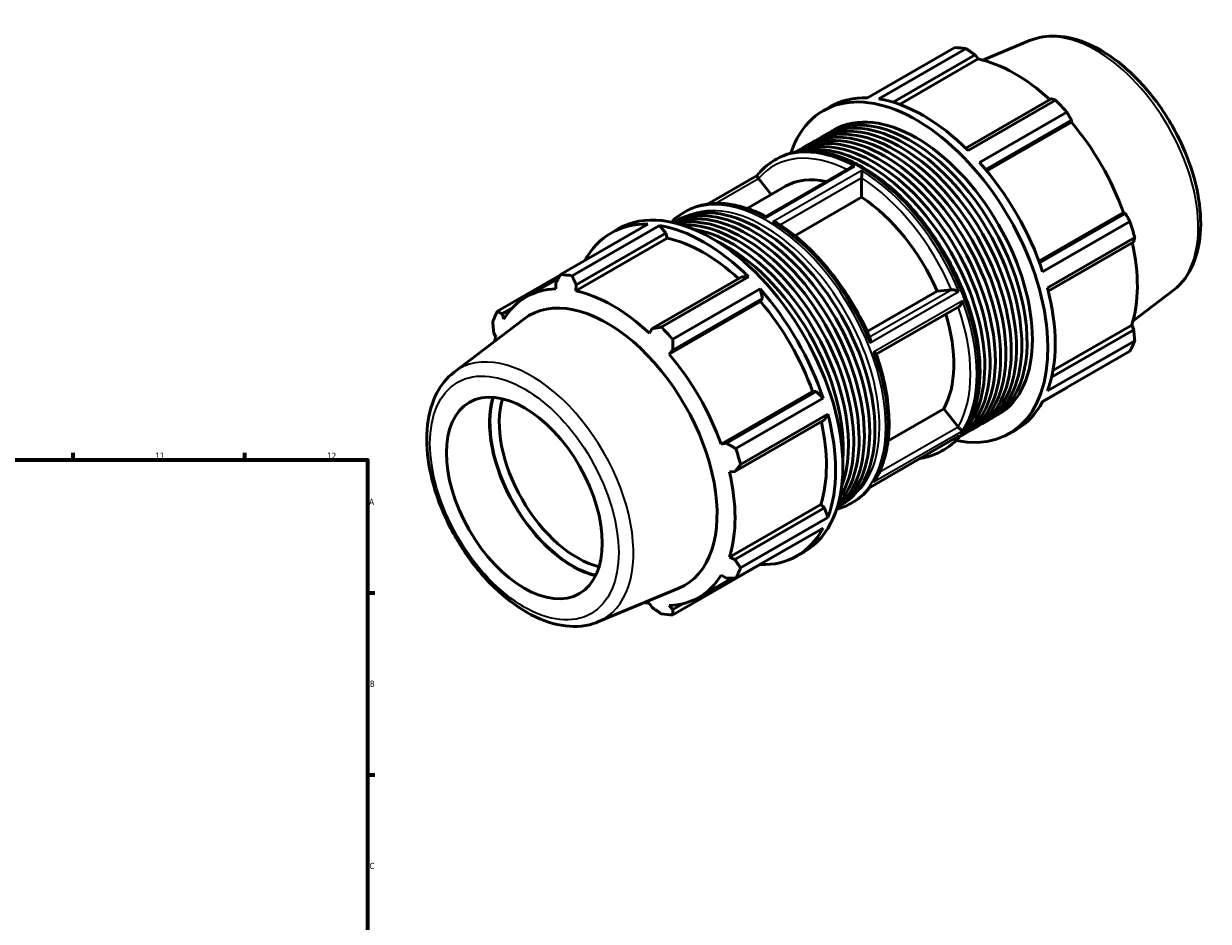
# Model space of a CAD drawing. Header units: millimetres. Extents: x -147 to 1164, y -57 to 752.
# Tile 6 of 6: x 681 to 1164, y 386 to 752. Entities that reach past the tile are written whole.
import ezdxf

# ---------------------------------------------------------------- set-up
doc = ezdxf.new("R2010")
doc.units = ezdxf.units.MM
for name, color, linetype, lineweight in [('Border (ISO)', 7, 'Continuous', 70), ('Visible (ISO)', 7, 'Continuous', 50), ('Visible Narrow (ISO)', 7, 'Continuous', 35)]:
    doc.layers.add(name, color=color, linetype=linetype, lineweight=lineweight)
doc.styles.add('Note Text (ISO)', font='tahoma.ttf')

# ---------------------------------------------------------------- blocks, each defined once
blk = doc.blocks.new('Borders Default Border')
at = {"layer": 'Border (ISO)'}
for p, q in [((700.83, 574), (700.83, 576.9)), ((770.92, 574), (770.92, 576.9)), ((821, 519.75), (823.9, 519.75)), ((821, 445.5), (823.9, 445.5))]:
    blk.add_line(p, q, dxfattribs=at)
at = {"layer": 'Border (ISO)', "flags": 128}
blk.add_lwpolyline([(20, 20), (20, 574), (821, 574), (821, 20), (20, 20)], dxfattribs=at)
at = {"layer": 'Border (ISO)', "color": 232, "true_color": 0xca0064, "char_height": 2.5, "attachment_point": 7, "style": 'Note Text (ISO)'}
for s, insert in [('11', (734.37, 574.4)), ('12', (804.46, 574.4)), ('A', (821.59, 555.62)), ('B', (821.89, 481.38)), ('C', (821.73, 407.08))]:
    blk.add_mtext(s, dxfattribs=dict(at, insert=insert))

msp = doc.modelspace()

# ---------------------------------------------------------------- linework, layer by layer
at = {"layer": 'Visible (ISO)'}
for p, q in [((1091.142, 744.971), (1071.998, 737.011)), ((1024.93, 721.613), (1060.559, 742.13)), ((1065.25, 741.675), (1029.622, 721.158)), ((1035.4, 719.819), (1068.891, 739.105)), ((1037.976, 718.966), (1070.093, 737.462)), ((1068.891, 739.105), (1070.093, 737.462)), ((1099.918, 721.238), (1065.042, 701.154)), ((1066.015, 700.2), (1101.644, 720.717)), ((1006.94, 716.376), (1009.892, 718.076)), ((1106.335, 715.769), (1070.707, 695.252)), ((1073.235, 692.325), (1108.226, 712.475)), ((1073.683, 691.786), (1108.199, 711.663)), ((1108.226, 712.475), (1108.199, 711.663)), ((1004.937, 704.874), (1007.097, 706.118)), ((1009.256, 707.361), (1011.415, 708.605)), ((996.3, 699.9), (998.46, 701.144)), ((1000.619, 702.387), (1002.778, 703.631)), ((987.039, 696.146), (987.867, 696.623)), ((1017.998, 693.173), (983.438, 673.271)), ((979.912, 689.953), (959.687, 678.306)), ((980.526, 688.683), (985.716, 682.229)), ((1022.587, 688.951), (1022.587, 681.087)), ((975.82, 676.53), (991.455, 685.534)), ((1022.587, 681.087), (995.328, 665.39)), ((949.926, 674.774), (950.754, 675.251)), ((1094.933, 654.972), (1129.453, 674.85)), ((1130.166, 674.474), (1095.173, 654.323)), ((1129.453, 674.85), (1130.166, 674.474)), ((899.725, 649.511), (935.353, 670.029)), ((940.045, 669.574), (904.416, 649.057)), ((920.315, 666.492), (923.267, 668.192)), ((942.728, 666.453), (940.045, 669.574)), ((945.685, 670.753), (947.176, 671.612)), ((1096.441, 650.679), (1132.07, 671.196)), ((943.213, 664.396), (905.909, 642.914)), ((906.142, 645.385), (942.728, 666.453)), ((943.213, 664.396), (942.728, 666.453)), ((1134.013, 664.653), (1098.384, 644.136)), ((1098.728, 642.801), (1133.607, 662.887)), ((899.627, 649.34), (873.991, 634.577)), ((885.666, 640.4), (898.86, 647.998)), ((973.755, 648.586), (937.169, 627.517)), ((940.81, 628.099), (976.438, 648.616)), ((976.438, 648.616), (973.755, 648.586)), ((897.834, 646.19), (897.861, 643.695)), ((905.909, 642.914), (906.142, 645.385)), ((981.13, 643.668), (945.501, 623.151)), ((982.063, 639.822), (981.13, 643.668)), ((1053.384, 642.795), (1059.274, 643.335)), ((1149.789, 643.13), (1133.295, 630.567)), ((981.319, 638.597), (944.015, 617.116)), ((945.478, 618.754), (982.063, 639.822)), ((981.319, 638.597), (982.063, 639.822)), ((1024.826, 626.349), (1053.384, 642.795)), ((875.894, 633.458), (879.903, 635.766)), ((876.607, 631.361), (875.894, 633.458)), ((1062.328, 636.525), (1028.563, 617.081)), ((856.271, 609.717), (884.705, 631.375)), ((1100.641, 610.361), (1132.787, 628.873)), ((1132.787, 628.873), (1133.607, 627.013)), ((872.453, 625.834), (873.273, 623.975)), ((937.169, 627.517), (935.967, 625.605)), ((1133.607, 627.013), (1100.097, 607.716)), ((1098.384, 602.058), (1134.013, 622.575)), ((944.015, 617.116), (945.478, 618.754)), ((1132.07, 618.27), (1096.441, 597.753)), ((1002.573, 601.785), (965.269, 580.303)), ((1004.003, 601.822), (967.417, 580.754)), ((1004.003, 601.822), (1002.573, 601.785)), ((1006.864, 599.095), (1004.003, 601.822)), ((1096.352, 597.587), (1106.335, 603.336)), ((971.235, 578.578), (1006.864, 599.095)), ((1033.353, 581.669), (1056.071, 594.751)), ((1056.071, 594.751), (1061.961, 587.427)), ((970.859, 569.166), (1007.444, 590.234)), ((1008.807, 592.552), (973.178, 572.035)), ((1007.444, 590.234), (1008.807, 592.552)), ((1071.84, 588.697), (1073.999, 589.94)), ((1076.158, 591.183), (1078.318, 592.427)), ((1063.203, 583.723), (1065.362, 584.966)), ((1067.521, 586.21), (1069.68, 587.453)), ((1082.793, 584.655), (1085.745, 586.355)), ((967.417, 580.754), (965.269, 580.303)), ((1061.838, 583.448), (1026.135, 562.888)), ((1055.306, 577.597), (1056.135, 578.074)), ((968.603, 569.078), (970.859, 569.166)), ((1018.193, 556.225), (1019.022, 556.702)), ((1005.907, 555.807), (968.603, 534.325)), ((1007.444, 554.361), (970.859, 533.293)), ((1007.444, 554.361), (1005.907, 555.807)), ((1008.807, 550.474), (1007.444, 554.361)), ((1012.587, 554.575), (1014.078, 555.434)), ((973.178, 529.957), (1008.807, 550.474)), ((1006.864, 546.169), (971.235, 525.652)), ((970.859, 533.293), (968.603, 534.325)), ((996.168, 534.771), (999.12, 536.471)), ((945.501, 510.718), (981.13, 531.235)), ((965.269, 526.94), (967.417, 525.669)), ((981.13, 531.235), (981.178, 531.377)), ((956.21, 517.9), (969.678, 525.656)), ((914.918, 507.877), (947.921, 521.598)), ((935.967, 515.386), (937.169, 513.742)), ((945.478, 512.937), (944.015, 514.605)), ((949.59, 515.305), (945.478, 512.937))]:
    msp.add_line(p, q, dxfattribs=at)
for centre, major_axis, start_param, end_param in [((1083.447, 672.733), (-37.926, 65.86), 5.8451561, 5.9396837), ((1085.122, 673.697), (35.272, -61.25), 2.0696433, 2.6635608), ((1044.867, 650.516), (-37.926, 65.86), 2.666265, 6.7585129), ((1047.819, 652.216), (-37.926, 65.86), 5.9396837, 6.2831853), ((1047.819, 652.216), (37.926, -65.86), 2.0126929, 2.7035635), ((1083.447, 672.733), (37.926, -65.86), 1.9181653, 2.0126929), ((1040.548, 648.029), (-33.451, 58.089), 3.1415927, 6.2831853), ((1044.867, 650.516), (-33.451, 58.089), 3.1415927, 6.2831853), ((1031.911, 643.055), (-33.451, 58.089), 3.1415927, 6.2831853), ((1038.389, 646.785), (-33.451, 58.089), 3.1094362, 6.3153417), ((1042.707, 649.272), (-33.451, 58.089), 3.1094362, 6.3153417), ((1085.122, 673.697), (35.272, -61.25), 1.2672974, 1.8781627), ((1029.751, 641.812), (-33.451, 58.089), 3.1201607, 6.3046173), ((1027.592, 640.568), (-33.451, 58.089), 3.1888915, 6.2358865), ((1034.07, 644.298), (-33.451, 58.089), 3.1094362, 6.3153417), ((1036.229, 645.542), (-33.451, 58.089), 3.1415927, 6.2831853), ((1025.433, 639.325), (-33.451, 58.089), 3.3102962, 6.1144817), ((1047.819, 652.216), (37.926, -65.86), 1.2272947, 1.9181653), ((1019.9, 636.138), (-28.445, 49.395), 5.7962326, 6.2831853), ((980.627, 613.523), (-33.451, 58.089), 3.1415927, 6.2831853), ((978.468, 612.279), (-33.451, 58.089), 3.1618603, 6.2629176), ((976.309, 611.036), (-33.451, 58.089), 3.2337794, 6.1909985), ((1019.9, 636.138), (28.445, -49.395), 1.3776468, 2.2914121), ((961.194, 602.332), (-37.926, 65.86), 3.1415927, 6.2831853), ((974.149, 609.792), (-33.451, 58.089), 3.3195903, 6.1051876), ((958.241, 600.632), (-37.926, 65.86), 5.9396837, 6.6266869), ((958.241, 600.632), (37.926, -65.86), 2.0126929, 2.7035635), ((971.99, 608.549), (-33.451, 58.089), 3.4287249, 5.9960531), ((969.831, 607.306), (33.451, -58.089), 0.4404464, 2.7011462), ((1083.447, 672.733), (37.926, -65.86), 1.1327672, 1.2272947), ((958.241, 600.632), (-35.272, 61.25), 5.211236, 5.8051535), ((967.671, 606.062), (33.451, -58.089), 0.6990313, 2.4425613), ((1085.122, 673.697), (35.272, -61.25), 0.4818993, 1.0759774), ((922.613, 580.115), (-37.926, 65.86), 5.8451561, 5.9396837), ((920.938, 579.15), (-35.272, 61.25), 5.9796864, 6.5905516), ((958.241, 600.632), (37.926, -65.86), 1.2272947, 1.9181653), ((1047.819, 652.216), (37.926, -65.86), 0.4418966, 1.1327672), ((918.682, 577.851), (-31.696, 55.041), 3.0670602, 6.3577178), ((920.938, 579.15), (-35.272, 61.25), 5.1942882, 5.8051535), ((958.241, 600.632), (-35.272, 61.25), 4.4088901, 5.0197553), ((922.613, 580.115), (-37.926, 65.86), 0.347369, 0.4418966), ((1019.9, 636.138), (28.445, -49.395), 0.3304492, 1.1965406), ((920.938, 579.15), (35.272, -61.25), 3.6234919, 3.6593555), ((922.613, 580.115), (37.926, -65.86), 1.9181653, 2.0126929), ((1083.447, 672.733), (37.926, -65.86), 0.347369, 0.4418966), ((920.938, 579.15), (-35.272, 61.25), 4.4088901, 5.0197553), ((904.624, 569.756), (-23.916, 41.531), 0.5030055, 2.6385871), ((904.624, 569.756), (23.804, -41.336), 3.6406385, 5.7841395), ((906.534, 570.855), (-22.456, 38.996), 0.4993556, 2.642237), ((1047.819, 652.216), (37.926, -65.86), 0, 0.347369), ((958.241, 600.632), (37.926, -65.86), 0.4418966, 1.1327672), ((958.241, 600.632), (-35.272, 61.25), 3.6234919, 4.2175701), ((922.613, 580.115), (37.926, -65.86), 1.1327672, 1.2272947), ((920.938, 579.15), (-35.272, 61.25), 3.6234919, 4.2343571), ((958.241, 600.632), (37.926, -65.86), 5.9396837, 6.6305543), ((920.938, 579.15), (35.272, -61.25), 5.9796864, 6.5905516), ((922.613, 580.115), (37.926, -65.86), 0.347369, 0.4418966), ((920.938, 579.15), (35.272, -61.25), 5.7654225, 5.8051535), ((922.613, 580.115), (37.926, -65.86), 5.8451561, 5.9396837)]:
    msp.add_ellipse(centre, major_axis=major_axis, ratio=0.5780931, start_param=start_param, end_param=end_param, dxfattribs=at)
msp.add_ellipse((884.943, 558.422), major_axis=(22.456, -38.996), ratio=0.5780931, dxfattribs=at)
for points, knots in [([(1091.142, 744.971), (1094.548, 746.387), (1098.312, 746.977), (1106.438, 746.581), (1110.828, 745.448), (1119.849, 741.496), (1124.484, 738.56), (1133.359, 731.237), (1137.596, 726.842), (1145.242, 717.082), (1148.654, 711.725), (1154.347, 700.56), (1156.628, 694.756), (1159.835, 683.221), (1160.755, 677.493), (1161.069, 666.639), (1160.459, 661.513), (1157.628, 652.524), (1155.446, 648.616), (1151.65, 644.667), (1150.747, 643.86), (1149.789, 643.13)], [5.5742533, 5.5742533, 5.5742533, 5.5742533, 5.8554196, 5.8554196, 6.1645876, 6.1645876, 6.4954721, 6.4954721, 6.8279974, 6.8279974, 7.1584835, 7.1584835, 7.4884951, 7.4884951, 7.8199764, 7.8199764, 8.1529457, 8.1529457, 8.4749363, 8.4749363, 8.566781, 8.566781, 8.566781, 8.566781]), ([(979.904, 689.942), (980.307, 690.451), (980.726, 690.942), (981.594, 691.888), (982.042, 692.342), (982.968, 693.211), (983.445, 693.626), (984.427, 694.416), (984.931, 694.791), (985.966, 695.499), (986.496, 695.833), (987.039, 696.146)], [5.27405888, 5.27405888, 5.27405888, 5.27405888, 5.31919127, 5.31919127, 5.36432367, 5.36432367, 5.40945606, 5.40945606, 5.45458846, 5.45458846, 5.49972085, 5.49972085, 5.49972085, 5.49972085]), ([(987.867, 696.623), (991.524, 698.729), (995.737, 699.855), (1004.9, 700.083), (1009.871, 699.126), (1020.121, 695.193), (1025.407, 692.16), (1035.682, 684.341), (1040.667, 679.551), (1049.829, 668.718), (1054.004, 662.681), (1061.14, 649.962), (1064.099, 643.283), (1068.508, 629.937), (1069.955, 623.273), (1071.173, 610.607), (1070.94, 604.608), (1068.764, 593.901), (1066.826, 589.185), (1061.91, 582.323), (1059.224, 579.853), (1056.135, 578.074)], [5.4997209, 5.4997209, 5.4997209, 5.4997209, 5.8039891, 5.8039891, 6.1184608, 6.1184608, 6.4419918, 6.4419918, 6.7663318, 6.7663318, 7.0899279, 7.0899279, 7.413232, 7.413232, 7.7369039, 7.7369039, 8.0613104, 8.0613104, 8.3843422, 8.3843422, 8.6413135, 8.6413135, 8.6413135, 8.6413135]), ([(1017.998, 693.173), (1018.074, 693.217), (1018.154, 693.257), (1018.462, 693.396), (1018.708, 693.472), (1019.205, 693.572), (1019.459, 693.599), (1019.715, 693.603), (1019.718, 693.603), (1019.72, 693.603)], [-0.18171345, -0.18171345, -0.18171345, -0.18171345, -0.15375834, -0.15375834, -0.07610445, -0.07610445, 0, 0, 0.00071813, 0.00071813, 0.00071813, 0.00071813]), ([(1022.625, 691.93), (1022.625, 691.928), (1022.625, 691.927), (1022.626, 691.775), (1022.628, 691.601), (1022.628, 691.214), (1022.627, 690.998), (1022.623, 690.545), (1022.62, 690.308), (1022.612, 689.88), (1022.608, 689.692), (1022.599, 689.333), (1022.593, 689.166), (1022.588, 689.016)], [-0.33624399, -0.33624399, -0.33624399, -0.33624399, -0.33553215, -0.33553215, -0.26009474, -0.26009474, -0.18312145, -0.18312145, -0.10970027, -0.10970027, -0.05388496, -0.05388496, 0, 0, 0, 0]), ([(979.904, 689.942), (979.894, 689.93), (979.888, 689.915), (979.874, 689.842), (979.889, 689.757), (979.97, 689.553), (980.021, 689.448), (980.157, 689.21), (980.239, 689.081), (980.382, 688.875), (980.429, 688.81), (980.479, 688.743)], [-0.30212515, -0.30212515, -0.30212515, -0.30212515, -0.27261634, -0.27261634, -0.18746567, -0.18746567, -0.12583223, -0.12583223, -0.06871014, -0.06871014, -0.04296103, -0.04296103, -0.04296103, -0.04296103]), ([(950.754, 675.251), (952.521, 676.268), (954.418, 677.06), (958.411, 678.173), (960.508, 678.494), (964.842, 678.667), (967.081, 678.52), (971.649, 677.772), (973.979, 677.172), (978.685, 675.539), (981.061, 674.506), (983.438, 673.271)], [5.49972085, 5.49972085, 5.49972085, 5.49972085, 5.64672686, 5.64672686, 5.79373288, 5.79373288, 5.94073889, 5.94073889, 6.0877449, 6.0877449, 6.23474721, 6.23474721, 6.23474721, 6.23474721]), ([(983.435, 672.708), (983.435, 672.709), (983.435, 672.71), (983.434, 672.853), (983.433, 672.972), (983.432, 673.158), (983.433, 673.224), (983.436, 673.265), (983.436, 673.271), (983.438, 673.271)], [-0.33624399, -0.33624399, -0.33624399, -0.33624399, -0.33553215, -0.33553215, -0.26009474, -0.26009474, -0.18312145, -0.18312145, -0.15541136, -0.15541136, -0.15541136, -0.15541136]), ([(988.175, 670.541), (988.065, 670.61), (987.947, 670.672), (987.598, 670.826), (987.352, 670.9), (986.855, 671.001), (986.601, 671.029), (986.345, 671.035), (986.343, 671.035), (986.34, 671.035)], [-0.1956976, -0.1956976, -0.1956976, -0.1956976, -0.15375834, -0.15375834, -0.07610445, -0.07610445, 0, 0, 0.00071813, 0.00071813, 0.00071813, 0.00071813]), ([(988.175, 670.541), (991.221, 668.613), (994.242, 666.366), (1000.136, 661.314), (1003.008, 658.51), (1008.51, 652.442), (1011.138, 649.178), (1016.061, 642.305), (1018.355, 638.696), (1022.532, 631.257), (1024.414, 627.427), (1026.056, 623.553)], [0.0493753, 0.0493753, 0.0493753, 0.0493753, 0.2385889, 0.2385889, 0.42780249, 0.42780249, 0.61701609, 0.61701609, 0.80622969, 0.80622969, 0.99544328, 0.99544328, 0.99544328, 0.99544328]), ([(1059.323, 643.34), (1059.378, 643.346), (1059.439, 643.349), (1059.652, 643.35), (1059.821, 643.335), (1060.192, 643.281), (1060.394, 643.24), (1060.871, 643.123), (1061.147, 643.04), (1061.731, 642.838), (1062.037, 642.713), (1062.31, 642.583), (1062.312, 642.582), (1062.314, 642.581)], [-0.33856608, -0.33856608, -0.33856608, -0.33856608, -0.31255661, -0.31255661, -0.25485694, -0.25485694, -0.1926003, -0.1926003, -0.10658863, -0.10658863, 0, 0, 0.00077894, 0.00077894, 0.00077894, 0.00077894]), ([(1063.766, 638.836), (1063.765, 638.834), (1063.765, 638.833), (1063.698, 638.591), (1063.614, 638.348), (1063.413, 637.877), (1063.296, 637.645), (1063.032, 637.216), (1062.884, 637.016), (1062.603, 636.721), (1062.475, 636.612), (1062.339, 636.531), (1062.334, 636.528), (1062.328, 636.525)], [-0.3361685, -0.3361685, -0.3361685, -0.3361685, -0.33556815, -0.33556815, -0.25926437, -0.25926437, -0.18295908, -0.18295908, -0.10752422, -0.10752422, -0.0501925, -0.0501925, -0.04786905, -0.04786905, -0.04786905, -0.04786905]), ([(1026.029, 621.686), (1026.029, 621.689), (1026.03, 621.691), (1026.113, 622.025), (1026.163, 622.356), (1026.186, 622.907), (1026.171, 623.141), (1026.106, 623.417), (1026.084, 623.488), (1026.056, 623.553)], [-0.37890913, -0.37890913, -0.37890913, -0.37890913, -0.37813799, -0.37813799, -0.27261634, -0.27261634, -0.18746567, -0.18746567, -0.15511754, -0.15511754, -0.15511754, -0.15511754]), ([(1028.529, 617.179), (1028.507, 617.242), (1028.448, 617.314), (1028.27, 617.475), (1028.143, 617.566), (1027.846, 617.751), (1027.674, 617.846), (1027.484, 617.94), (1027.483, 617.941), (1027.481, 617.941)], [-0.22262374, -0.22262374, -0.22262374, -0.22262374, -0.15398768, -0.15398768, -0.07699308, -0.07699308, 0, 0, 0.00060578, 0.00060578, 0.00060578, 0.00060578]), ([(1028.529, 617.179), (1029.916, 613.239), (1031.044, 609.292), (1032.741, 601.518), (1033.309, 597.692), (1033.862, 590.293), (1033.846, 586.721), (1033.22, 579.95), (1032.611, 576.753), (1030.803, 570.845), (1029.605, 568.135), (1028.124, 565.723)], [1.09874078, 1.09874078, 1.09874078, 1.09874078, 1.28978573, 1.28978573, 1.48083069, 1.48083069, 1.67187565, 1.67187565, 1.86292061, 1.86292061, 2.05396557, 2.05396557, 2.05396557, 2.05396557]), ([(856.271, 609.717), (853.338, 607.483), (850.938, 604.523), (847.202, 597.296), (845.978, 592.932), (844.868, 583.145), (845.081, 577.662), (846.96, 566.31), (848.634, 560.44), (853.238, 548.929), (856.159, 543.289), (862.958, 532.761), (866.833, 527.874), (875.2, 519.31), (879.692, 515.64), (888.922, 509.921), (893.663, 507.875), (902.857, 505.811), (907.333, 505.737), (912.654, 507.038), (913.805, 507.414), (914.918, 507.877)], [0.8579969, 0.8579969, 0.8579969, 0.8579969, 1.1391632, 1.1391632, 1.4483312, 1.4483312, 1.7792157, 1.7792157, 2.111741, 2.111741, 2.4422271, 2.4422271, 2.7722387, 2.7722387, 3.10372, 3.10372, 3.4366893, 3.4366893, 3.7586799, 3.7586799, 3.8505246, 3.8505246, 3.8505246, 3.8505246]), ([(1062.01, 587.368), (1062.117, 587.244), (1062.23, 587.121), (1062.475, 586.866), (1062.603, 586.74), (1062.884, 586.475), (1063.032, 586.347), (1063.296, 586.133), (1063.413, 586.047), (1063.614, 585.918), (1063.698, 585.874), (1063.765, 585.85), (1063.765, 585.85), (1063.766, 585.85)], [-0.33859955, -0.33859955, -0.33859955, -0.33859955, -0.28795363, -0.28795363, -0.23010399, -0.23010399, -0.15398768, -0.15398768, -0.07699308, -0.07699308, 0, 0, 0.00060578, 0.00060578, 0.00060578, 0.00060578]), ([(1062.314, 583.778), (1062.312, 583.776), (1062.31, 583.775), (1062.16, 583.652), (1062.003, 583.542), (1061.838, 583.448)], [-0.378909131, -0.378909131, -0.378909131, -0.378909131, -0.378137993, -0.378137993, -0.320827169, -0.320827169, -0.320827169, -0.320827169]), ([(1055.306, 577.597), (1053.539, 576.579), (1051.642, 575.787), (1048.582, 574.935), (1047.489, 574.705), (1046.373, 574.542)], [2.3581282, 2.3581282, 2.3581282, 2.3581282, 2.50513421, 2.50513421, 2.58346193, 2.58346193, 2.58346193, 2.58346193]), ([(1027.481, 564.955), (1027.483, 564.956), (1027.484, 564.958), (1027.674, 565.129), (1027.846, 565.321), (1028.04, 565.592), (1028.083, 565.657), (1028.124, 565.723)], [-0.3361685, -0.3361685, -0.3361685, -0.3361685, -0.33556815, -0.33556815, -0.25926437, -0.25926437, -0.23604745, -0.23604745, -0.23604745, -0.23604745]), ([(1026.148, 562.895), (1025.747, 562.389), (1025.331, 561.902), (1024.466, 560.96), (1024.018, 560.506), (1023.092, 559.637), (1022.615, 559.222), (1021.633, 558.432), (1021.129, 558.057), (1020.094, 557.348), (1019.564, 557.014), (1019.022, 556.702)], [2.13279446, 2.13279446, 2.13279446, 2.13279446, 2.17759862, 2.17759862, 2.22273102, 2.22273102, 2.26786341, 2.26786341, 2.3129958, 2.3129958, 2.3581282, 2.3581282, 2.3581282, 2.3581282]), ([(1026.135, 562.888), (1026.11, 562.873), (1026.075, 562.872), (1026.03, 562.883), (1026.029, 562.883), (1026.029, 562.883)], [-0.057890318, -0.057890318, -0.057890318, -0.057890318, 0, 0, 0.000778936, 0.000778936, 0.000778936, 0.000778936])]:
    msp.add_open_spline(points, degree=3, knots=knots, dxfattribs=at)
for points, weights in [([(1068.891, 739.105), (1067.117, 740.369), (1065.25, 741.675)], [1.00310231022, 1.00195900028, 1]), ([(1101.644, 720.717), (1100.773, 720.988), (1099.918, 721.238)], [1, 1.00195900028, 1.00310231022]), ([(1108.226, 712.475), (1107.309, 714.093), (1106.335, 715.769)], [1.00310231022, 1.00195900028, 1]), ([(1132.07, 671.196), (1131.108, 672.874), (1130.166, 674.474)], [1, 1.00195900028, 1.00310231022]), ([(1133.607, 662.887), (1133.815, 663.757), (1134.013, 664.653)], [1.00310231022, 1.00195900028, 1]), ([(897.834, 646.19), (898.751, 647.812), (899.725, 649.511)], [1.00310231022, 1.00195900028, 1]), ([(904.416, 649.057), (905.287, 647.178), (906.142, 645.385)], [1, 1.00195900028, 1.00310231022]), ([(873.991, 634.577), (874.953, 634.001), (875.894, 633.458)], [1, 1.00195900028, 1.00310231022]), ([(872.453, 625.834), (872.245, 628.002), (872.047, 630.272)], [1.00310231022, 1.00195900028, 1]), ([(937.169, 627.517), (938.943, 627.797), (940.81, 628.099)], [1.00310231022, 1.00195900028, 1]), ([(1134.013, 622.575), (1133.815, 624.845), (1133.607, 627.013)], [1, 1.00195900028, 1.00310231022]), ([(945.501, 623.151), (945.48, 620.902), (945.478, 618.754)], [1, 1.00195900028, 1.00310231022]), ([(1106.335, 603.336), (1106.385, 603.422), (1106.434, 603.507)], [1, 1.00009867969, 1.00019528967]), ([(967.417, 580.754), (969.278, 579.683), (971.235, 578.578)], [1.00310231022, 1.00195900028, 1]), ([(973.178, 572.035), (971.985, 570.566), (970.859, 569.166)], [1, 1.00195900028, 1.00310231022]), ([(970.859, 533.293), (971.985, 531.654), (973.178, 529.957)], [1.00310231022, 1.00195900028, 1]), ([(971.235, 525.652), (969.278, 525.655), (967.417, 525.669)], [1, 1.00195900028, 1.00310231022]), ([(940.81, 511.173), (938.943, 512.478), (937.169, 513.742)], [1, 1.00195900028, 1.00310231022]), ([(945.478, 512.937), (945.48, 511.844), (945.501, 510.718)], [1.00310231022, 1.00195900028, 1])]:
    msp.add_rational_spline(points, weights, degree=2, dxfattribs=at)
for points in [[(980.479, 688.743), (980.494, 688.722), (980.51, 688.702), (980.526, 688.683)], [(1022.588, 689.016), (1022.587, 688.993), (1022.587, 688.972), (1022.587, 688.951)], [(944.895, 670.924), (946.416, 672.432), (948.102, 673.723), (949.926, 674.774)], [(1059.274, 643.335), (1059.289, 643.336), (1059.306, 643.338), (1059.323, 643.34)], [(1061.961, 587.427), (1061.976, 587.408), (1061.993, 587.388), (1062.01, 587.368)], [(1018.193, 556.225), (1016.369, 555.175), (1014.407, 554.365), (1012.339, 553.806)]]:
    msp.add_open_spline(points, degree=3, dxfattribs=at)
at = {"layer": 'Visible Narrow (ISO)'}
for p, q in [((983.435, 672.708), (1019.72, 693.603)), ((1022.625, 691.93), (986.34, 671.035)), ((962.842, 678.587), (980.479, 688.743)), ((989.273, 669.831), (1022.588, 689.016)), ((1059.323, 643.34), (1025.84, 624.058)), ((1026.029, 621.686), (1062.314, 642.581)), ((1063.766, 638.836), (1027.481, 617.941)), ((1027.481, 564.955), (1063.766, 585.85)), ((1062.01, 587.368), (1029.793, 568.816)), ((1062.314, 583.778), (1026.029, 562.883))]:
    msp.add_line(p, q, dxfattribs=at)
for centre, major_axis, start_param, end_param in [((1118.268, 692.785), (-29.405, 51.062), 3.2161251, 6.2086528), ((1021.172, 636.871), (-34.134, 59.274), 5.5297554, 6.2831853), ((1022.001, 637.348), (-34.134, 59.274), 3.1415927, 6.2831853), ((1019.9, 636.138), (-33.236, 57.714), 5.5701405, 6.4898303), ((1021.172, 636.871), (-34.134, 59.274), 4.4825578, 5.4696863), ((1019.9, 636.138), (33.236, -57.714), 1.3680187, 2.3010401), ((984.059, 615.499), (34.134, -59.274), 0, 3.1415927), ((982.787, 614.766), (-33.236, 57.714), 3.2098368, 6.2149412), ((984.888, 615.976), (-34.134, 59.274), 5.5297554, 6.2831853), ((984.888, 615.976), (34.134, -59.274), 1.3409652, 2.3280937), ((1021.172, 636.871), (34.134, -59.274), 0.2937676, 1.2808961), ((1019.9, 636.138), (33.236, -57.714), 0.3208212, 1.2525687), ((887.793, 560.063), (-29.405, 51.062), 3.0670602, 6.3577178), ((984.888, 615.976), (34.134, -59.274), 0.2937676, 1.2808961), ((1021.172, 636.871), (34.134, -59.274), 0, 0.2336986), ((1019.9, 636.138), (33.236, -57.714), 6.2654977, 6.3008729), ((984.888, 615.976), (34.134, -59.274), 0, 0.2336986)]:
    msp.add_ellipse(centre, major_axis=major_axis, ratio=0.5780931, start_param=start_param, end_param=end_param, dxfattribs=at)
msp.add_ellipse((884.943, 558.422), major_axis=(27.171, -47.184), ratio=0.5780931, dxfattribs=at)

# ---------------------------------------------------------------- block references
msp.add_blockref('Borders Default Border', (0, 0))

doc.saveas('drawing.dxf')
